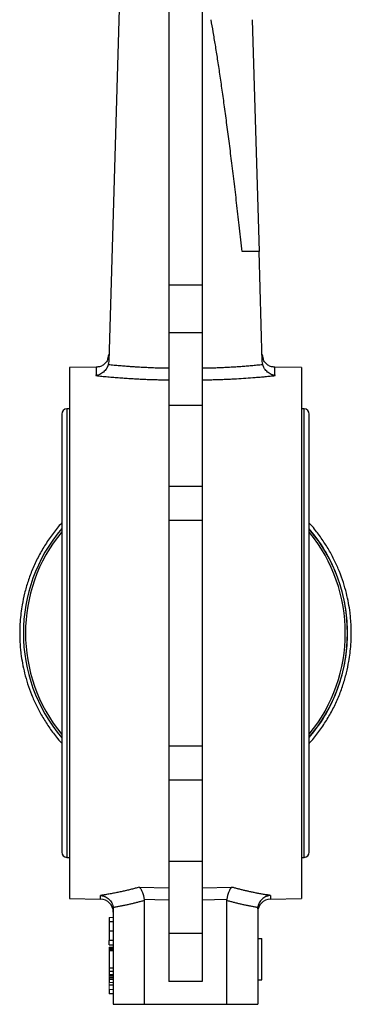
# Model space of a CAD drawing. Header units: millimetres. Extents: x 277 to 1167, y -325 to 554.
# Tile 10 of 13: x 768 to 833, y 2 to 193. Entities that reach past the tile are written whole.
import ezdxf

# ---------------------------------------------------------------- set-up
doc = ezdxf.new("R2010")
doc.units = ezdxf.units.MM

msp = doc.modelspace()

# ---------------------------------------------------------------- linework, layer by layer
at = {"color": 7, "linetype": 'Continuous', "lineweight": 25}
for p, q in [((788.12, 213.23), (785.55, 126.92)), ((797.2, 213.23), (797.2, 141.79)), ((803.7, 213.23), (803.7, 141.79)), ((813.37, 193.23), (814.7, 148.23)), ((814.7, 148.23), (811.46, 148.23)), ((815.34, 126.92), (814.7, 148.23)), ((797.2, 141.79), (797.2, 132.51)), ((797.2, 141.79), (803.7, 141.79)), ((803.7, 141.79), (803.7, 132.51)), ((797.2, 132.51), (797.2, 118.47)), ((803.7, 132.51), (797.2, 132.51)), ((803.7, 132.51), (803.7, 118.47)), ((785.41, 127.36), (785.59, 128.26)), ((815.3, 128.26), (815.48, 127.36)), ((783.26, 125.82), (777.95, 125.73)), ((777.95, 125.73), (777.95, 22.73)), ((822.95, 125.73), (817.63, 125.82)), ((822.95, 125.73), (822.95, 74.23)), ((797.2, 118.47), (797.2, 102.72)), ((797.2, 118.47), (803.7, 118.47)), ((803.7, 118.47), (803.7, 102.72)), ((776.45, 116.73), (776.45, 31.73)), ((777.95, 117.73), (777.45, 117.73)), ((823.45, 117.73), (822.95, 117.73)), ((824.45, 31.73), (824.45, 116.73)), ((797.2, 102.72), (797.2, 96.08)), ((797.2, 102.72), (803.7, 102.72)), ((803.7, 102.72), (803.7, 96.08)), ((797.2, 96.08), (797.2, 52.37)), ((803.7, 96.08), (797.2, 96.08)), ((803.7, 96.08), (803.7, 52.37)), ((822.95, 74.23), (822.95, 22.73)), ((797.2, 52.37), (797.2, 45.73)), ((797.2, 52.37), (803.7, 52.37)), ((803.7, 52.37), (803.7, 45.73)), ((797.2, 45.73), (797.2, 29.98)), ((803.7, 45.73), (797.2, 45.73)), ((803.7, 45.73), (803.7, 29.98)), ((777.45, 30.73), (777.95, 30.73)), ((822.95, 30.73), (823.45, 30.73)), ((797.2, 29.98), (797.2, 15.94)), ((797.2, 29.98), (803.7, 29.98)), ((803.7, 29.98), (803.7, 15.94)), ((791.45, 24.94), (797.2, 24.84)), ((803.7, 24.84), (809.44, 24.94)), ((777.95, 22.73), (783.99, 22.62)), ((792.45, 22.35), (792.45, 2.23)), ((808.46, 22.54), (803.7, 22.46)), ((808.45, 2.23), (808.45, 22.35)), ((816.9, 22.62), (822.95, 22.73)), ((786.45, 20.72), (786.45, 2.23)), ((814.45, 20.72), (814.45, 2.23)), ((785.65, 19.07), (785.65, 18.23)), ((785.65, 18.23), (785.65, 16.41)), ((786.45, 18.23), (785.65, 18.23)), ((785.65, 16.41), (785.65, 14.59)), ((786.45, 16.41), (785.65, 16.41)), ((797.2, 15.94), (797.2, 6.67)), ((803.7, 15.94), (797.2, 15.94)), ((803.7, 15.94), (803.7, 6.67)), ((785.65, 13.75), (785.65, 14.59)), ((786.45, 14.59), (785.65, 14.59)), ((785.65, 13.75), (786.45, 13.75)), ((814.45, 14.99), (815.25, 14.99)), ((815.25, 6.99), (815.25, 14.99)), ((785.65, 13.19), (785.65, 13.08)), ((785.65, 12.63), (785.65, 9.27)), ((786.45, 12.63), (785.65, 12.63)), ((785.65, 9.27), (785.65, 8.57)), ((785.65, 9.27), (786.45, 9.27)), ((785.65, 8.57), (785.65, 8.01)), ((786.45, 8.57), (785.65, 8.57)), ((786.45, 7.68), (785.65, 7.68)), ((785.65, 7.45), (785.65, 7.17)), ((785.65, 7.03), (785.65, 6.44)), ((785.65, 5.99), (785.65, 5.91)), ((803.7, 6.67), (797.2, 6.67)), ((814.45, 6.99), (815.25, 6.99)), ((785.65, 5.07), (785.65, 4.23)), ((786.45, 4.23), (785.65, 4.23)), ((786.45, 2.23), (792.45, 2.23)), ((792.45, 2.23), (808.45, 2.23)), ((808.45, 2.23), (814.45, 2.23))]:
    msp.add_line(p, q, dxfattribs=at)
at = {"color": 8, "linetype": 'Continuous', "lineweight": 25}
for p, q in [((777.45, 117.73), (777.45, 30.73)), ((823.45, 30.73), (823.45, 117.73)), ((783.99, 22.62), (783.99, 23.35)), ((816.9, 23.35), (816.9, 22.62))]:
    msp.add_line(p, q, dxfattribs=at)
at = {"color": 144, "linetype": 'Continuous', "lineweight": 18}
for p, q in [((786.45, 19.07), (785.65, 19.07)), ((785.65, 13.31), (785.65, 13.19)), ((785.65, 13.31), (786.45, 13.31)), ((786.45, 13.19), (785.65, 13.19)), ((785.65, 13.08), (785.65, 12.86)), ((786.45, 13.08), (785.65, 13.08)), ((785.65, 12.86), (785.65, 12.63)), ((786.45, 12.86), (785.65, 12.86)), ((785.65, 12.74), (786.45, 12.74)), ((786.45, 12.63), (785.65, 12.63)), ((785.65, 8.01), (785.65, 7.45)), ((786.45, 8.01), (785.65, 8.01)), ((785.65, 7.87), (786.45, 7.87)), ((786.45, 7.45), (785.65, 7.45)), ((785.65, 7.17), (785.65, 7.03)), ((786.45, 7.17), (785.65, 7.17)), ((786.45, 7.03), (785.65, 7.03)), ((785.65, 6.44), (785.65, 5.99)), ((786.45, 6.44), (785.65, 6.44)), ((786.45, 5.99), (785.65, 5.99)), ((785.65, 5.91), (785.65, 5.07)), ((786.45, 5.91), (785.65, 5.91)), ((786.45, 5.07), (785.65, 5.07))]:
    msp.add_line(p, q, dxfattribs=at)
at = {"color": 7, "linetype": 'Continuous', "lineweight": 25, "flags": 128}
msp.add_lwpolyline([(797.2, 22.46), (794.53, 22.5), (792.43, 22.54)], dxfattribs=at)
at = {"color": 7, "linetype": 'Continuous', "lineweight": 25}
for centre, radius, start, end in [((777.45, 116.73), 1, 90, 180), ((823.45, 116.73), 1, 0, 90), ((800.43, 74.23), 31.42, 139.7496, 220.2504), ((800.43, 74.23), 31.42, 139.7524, 220.2476), ((800.43, 74.23), 31.01, 140.6456, 219.3544), ((800.43, 74.23), 31.42, 319.8507, 40.1493), ((800.42, 74.23), 31.01, 320.7742, 39.2258), ((777.45, 31.73), 1, 180, 270), ((823.45, 31.73), 1, 270, 0), ((783.95, 20.12), 2.5, 360, 89), ((816.95, 20.12), 2.5, 91, 180)]:
    msp.add_arc(centre, radius, start, end, dxfattribs=at)
for points, knots in [([(811.46, 148.23), (811.28, 149.75), (810.95, 152.73), (810.43, 157.1), (809.94, 161.3), (809.45, 165.31), (808.97, 169.13), (808.49, 172.78), (808.03, 176.24), (807.58, 179.52), (807.13, 182.61), (806.69, 185.53), (806.26, 188.26), (805.83, 190.8), (805.54, 192.44), (805.4, 193.23)], [0, 0, 0, 0, 0.10105, 0.198069, 0.291061, 0.380026, 0.464968, 0.545888, 0.622789, 0.695674, 0.764547, 0.82941, 0.89027, 0.947131, 1, 1, 1, 1]), ([(785.48, 126.35), (785.46, 126.31), (785.44, 126.21), (785.39, 126.07), (785.33, 125.94), (785.27, 125.8), (785.19, 125.66), (785.07, 125.45), (784.86, 125.17), (784.56, 124.88), (784.22, 124.62), (783.87, 124.42), (783.54, 124.29), (783.29, 124.21), (783.15, 124.19), (783.09, 124.18)], [0, 0, 0, 0, 0.03976, 0.080416, 0.121961, 0.164382, 0.20766, 0.251767, 0.369687, 0.501231, 0.61015, 0.751246, 0.861477, 0.943872, 1, 1, 1, 1]), ([(785.41, 127.36), (785.29, 127.14), (785.06, 126.69), (784.48, 126.2), (783.82, 125.88), (783.35, 125.84), (783.12, 125.82)], [0, 0, 0, 0, 0.255219, 0.514302, 0.765769, 1, 1, 1, 1]), ([(785.48, 126.35), (785.66, 126.33), (786.03, 126.3), (786.59, 126.24), (787.13, 126.19), (787.67, 126.15), (788.2, 126.1), (788.72, 126.06), (789.24, 126.02), (789.74, 125.98), (790.23, 125.94), (790.92, 125.9), (791.81, 125.84), (792.91, 125.79), (794, 125.74), (795.07, 125.7), (796.14, 125.68), (796.84, 125.67), (797.2, 125.66)], [0, 0, 0, 0, 0.050319, 0.099631, 0.147933, 0.195228, 0.241514, 0.286791, 0.331058, 0.374317, 0.416565, 0.457804, 0.551467, 0.643809, 0.734831, 0.824535, 0.912924, 1, 1, 1, 1]), ([(803.7, 125.66), (803.89, 125.66), (804.27, 125.67), (804.85, 125.68), (805.43, 125.69), (806.01, 125.71), (806.6, 125.73), (807.2, 125.75), (807.79, 125.78), (808.39, 125.81), (808.99, 125.84), (809.59, 125.87), (810.32, 125.92), (811.18, 125.98), (812.2, 126.06), (813.24, 126.15), (814.32, 126.24), (815.05, 126.32), (815.42, 126.35)], [0, 0, 0, 0, 0.047429, 0.095261, 0.143499, 0.192141, 0.24119, 0.290644, 0.340505, 0.390772, 0.441446, 0.492527, 0.544016, 0.627313, 0.714562, 0.805761, 0.900907, 1, 1, 1, 1]), ([(817.8, 124.18), (817.76, 124.18), (817.67, 124.2), (817.5, 124.24), (817.29, 124.31), (816.99, 124.44), (816.67, 124.62), (816.33, 124.88), (816.03, 125.17), (815.81, 125.47), (815.66, 125.73), (815.56, 125.93), (815.47, 126.14), (815.43, 126.28), (815.42, 126.35)], [0, 0, 0, 0, 0.03968, 0.093938, 0.163416, 0.248797, 0.389874, 0.498816, 0.630344, 0.748283, 0.814113, 0.878052, 0.940028, 1, 1, 1, 1]), ([(817.77, 125.82), (817.54, 125.84), (817.07, 125.88), (816.41, 126.2), (815.83, 126.69), (815.6, 127.14), (815.48, 127.36)], [0, 0, 0, 0, 0.234231, 0.485698, 0.744781, 1, 1, 1, 1]), ([(783.09, 124.18), (783.28, 124.16), (783.65, 124.12), (784.22, 124.07), (784.79, 124.01), (785.36, 123.96), (785.94, 123.91), (786.52, 123.86), (787.1, 123.82), (787.69, 123.77), (788.27, 123.73), (788.87, 123.69), (789.62, 123.64), (790.55, 123.58), (791.64, 123.52), (792.75, 123.47), (793.85, 123.43), (794.96, 123.4), (796.08, 123.38), (796.82, 123.37), (797.2, 123.37)], [0, 0, 0, 0, 0.042301, 0.08454, 0.126728, 0.168872, 0.210983, 0.253069, 0.29514, 0.337206, 0.379275, 0.421358, 0.463463, 0.540392, 0.617131, 0.693737, 0.770269, 0.846784, 0.923342, 1, 1, 1, 1]), ([(803.7, 123.37), (803.9, 123.37), (804.31, 123.37), (804.92, 123.38), (805.53, 123.39), (806.14, 123.41), (806.75, 123.42), (807.35, 123.44), (807.96, 123.47), (808.56, 123.49), (809.16, 123.52), (809.76, 123.55), (810.77, 123.61), (812.18, 123.7), (813.71, 123.81), (814.95, 123.91), (815.91, 124), (816.86, 124.09), (817.49, 124.15), (817.8, 124.18)], [0, 0, 0, 0, 0.041989, 0.083932, 0.125841, 0.167723, 0.20959, 0.251449, 0.293312, 0.335187, 0.377085, 0.419013, 0.460983, 0.589147, 0.718231, 0.788742, 0.859178, 0.929583, 1, 1, 1, 1]), ([(776.45, 95.6), (776.36, 95.5), (775.67, 94.79), (774.55, 93.31), (773.09, 91.19), (771.83, 88.95), (770.76, 86.65), (769.89, 84.31), (769.22, 82), (768.79, 79.93), (768.52, 78.1), (768.34, 76.27), (768.26, 74.03), (768.35, 71.96), (768.56, 70.01), (768.82, 68.35), (769.24, 66.39), (769.82, 64.36), (770.58, 62.26), (771.51, 60.16), (772.62, 58.06), (773.92, 56.02), (775.19, 54.27), (776.09, 53.26), (776.45, 52.87)], [0, 0, 0, 0, 0.00823, 0.063543, 0.118674, 0.17353, 0.227931, 0.281505, 0.333304, 0.382304, 0.416862, 0.452367, 0.500114, 0.560488, 0.585013, 0.625754, 0.668151, 0.713728, 0.761413, 0.810779, 0.861486, 0.913292, 0.966022, 1, 1, 1, 1]), ([(832.59, 74.23), (832.57, 75.17), (832.54, 76.49), (832.33, 78.44), (832.07, 80.1), (831.65, 82.06), (831.07, 84.1), (830.31, 86.19), (829.38, 88.3), (828.27, 90.39), (826.97, 92.43), (825.7, 94.18), (824.8, 95.19), (824.45, 95.58)], [0, 0, 0, 0, 0.120777, 0.169838, 0.251337, 0.336151, 0.427326, 0.522719, 0.621473, 0.722909, 0.826545, 0.932028, 1, 1, 1, 1]), ([(824.45, 54.08), (825.14, 54.91), (826.83, 56.94), (828.87, 60.64), (830.59, 64.99), (831.62, 69.56), (831.97, 74.23), (831.62, 78.89), (830.59, 83.46), (828.87, 87.81), (826.83, 91.51), (825.14, 93.54), (824.45, 94.37)], [0, 0, 0, 0, 0.074278, 0.180708, 0.287139, 0.39357, 0.5, 0.606431, 0.712861, 0.819292, 0.925722, 1, 1, 1, 1]), ([(824.45, 52.85), (824.53, 52.95), (825.22, 53.67), (826.34, 55.14), (827.8, 57.26), (829.06, 59.5), (830.13, 61.8), (831, 64.14), (831.67, 66.45), (832.1, 68.52), (832.37, 70.36), (832.55, 72.18), (832.58, 73.48), (832.59, 74.23)], [0, 0, 0, 0, 0.016456, 0.127057, 0.237295, 0.34698, 0.455759, 0.562883, 0.666457, 0.764435, 0.833535, 0.904529, 1, 1, 1, 1]), ([(791.45, 24.94), (791.21, 24.87), (790.71, 24.73), (789.95, 24.53), (789.17, 24.34), (788.37, 24.15), (787.54, 23.97), (786.69, 23.8), (785.81, 23.64), (784.91, 23.48), (784.3, 23.39), (783.99, 23.35)], [0, 0, 0, 0, 0.099044, 0.201107, 0.306188, 0.414285, 0.525399, 0.639529, 0.756673, 0.87683, 1, 1, 1, 1]), ([(791.45, 24.94), (791.47, 24.93), (791.53, 24.89), (791.63, 24.78), (791.78, 24.6), (791.93, 24.35), (792.07, 24.05), (792.19, 23.72), (792.29, 23.39), (792.35, 23.08), (792.4, 22.81), (792.42, 22.63), (792.43, 22.54)], [0, 0, 0, 0, 0.044314, 0.126515, 0.249245, 0.387405, 0.499175, 0.629574, 0.749037, 0.835268, 0.919017, 1, 1, 1, 1]), ([(809.44, 24.94), (809.42, 24.93), (809.39, 24.91), (809.33, 24.86), (809.27, 24.79), (809.2, 24.71), (809.09, 24.56), (808.96, 24.35), (808.82, 24.05), (808.7, 23.72), (808.6, 23.39), (808.54, 23.08), (808.49, 22.81), (808.47, 22.63), (808.46, 22.54)], [0, 0, 0, 0, 0.035915, 0.077392, 0.124581, 0.186532, 0.249313, 0.382927, 0.499225, 0.629636, 0.749062, 0.835446, 0.91918, 1, 1, 1, 1]), ([(816.9, 23.35), (816.65, 23.38), (816.15, 23.46), (815.41, 23.58), (814.68, 23.71), (813.97, 23.85), (813.27, 23.99), (812.59, 24.14), (811.93, 24.29), (811.29, 24.45), (810.66, 24.61), (810.04, 24.77), (809.64, 24.89), (809.44, 24.94)], [0, 0, 0, 0, 0.100997, 0.199978, 0.296943, 0.39189, 0.484819, 0.575731, 0.664624, 0.751498, 0.836352, 0.919186, 1, 1, 1, 1]), ([(783.99, 23.35), (784.04, 23.34), (784.14, 23.33), (784.29, 23.3), (784.42, 23.27), (784.54, 23.24), (784.65, 23.2), (784.75, 23.16), (784.95, 23.08), (785.25, 22.92), (785.61, 22.63), (785.92, 22.29), (786.13, 21.96), (786.26, 21.68), (786.34, 21.45), (786.4, 21.22), (786.42, 21.07), (786.43, 20.99)], [0, 0, 0, 0, 0.0455807, 0.0878172, 0.12671, 0.1622591, 0.1944647, 0.2233266, 0.2488446, 0.3805702, 0.4986913, 0.6270964, 0.7484862, 0.8123273, 0.8754728, 0.9380024, 1, 1, 1, 1]), ([(816.9, 23.35), (816.86, 23.34), (816.77, 23.33), (816.63, 23.31), (816.43, 23.26), (816.23, 23.2), (815.95, 23.08), (815.64, 22.91), (815.28, 22.62), (814.97, 22.29), (814.76, 21.96), (814.63, 21.67), (814.55, 21.45), (814.49, 21.22), (814.47, 21.07), (814.46, 20.99)], [0, 0, 0, 0, 0.035235, 0.076593, 0.124297, 0.208719, 0.248818, 0.385154, 0.49867, 0.628403, 0.748474, 0.812741, 0.876219, 0.938702, 1, 1, 1, 1]), ([(792.45, 22.35), (792.23, 22.28), (791.78, 22.16), (791.12, 21.99), (790.46, 21.82), (789.79, 21.66), (789.12, 21.51), (788.45, 21.37), (787.78, 21.23), (787.11, 21.11), (786.66, 21.03), (786.43, 20.99)], [0, 0, 0, 0, 0.110561, 0.221238, 0.332039, 0.442975, 0.554055, 0.665288, 0.776683, 0.888251, 1, 1, 1, 1]), ([(792.43, 22.54), (792.44, 22.51), (792.44, 22.45), (792.44, 22.38), (792.45, 22.35)], [0, 0, 0, 0, 0.498424, 1, 1, 1, 1]), ([(808.45, 22.35), (808.45, 22.38), (808.45, 22.45), (808.45, 22.51), (808.46, 22.54)], [0, 0, 0, 0, 0.501571, 1, 1, 1, 1]), ([(814.46, 20.99), (814.24, 21.03), (813.79, 21.11), (813.11, 21.23), (812.44, 21.37), (811.77, 21.51), (811.1, 21.66), (810.43, 21.82), (809.77, 21.99), (809.11, 22.16), (808.67, 22.28), (808.45, 22.35)], [0, 0, 0, 0, 0.111744, 0.223309, 0.334702, 0.445934, 0.557014, 0.667951, 0.778754, 0.889434, 1, 1, 1, 1])]:
    msp.add_open_spline(points, degree=3, knots=knots, dxfattribs=at)
for points in [[(785.55, 126.92), (785.55, 126.73), (785.52, 126.54), (785.48, 126.35)], [(815.42, 126.35), (815.37, 126.54), (815.34, 126.73), (815.34, 126.92)], [(786.43, 20.99), (786.44, 20.9), (786.45, 20.81), (786.45, 20.72)], [(814.45, 20.72), (814.45, 20.81), (814.45, 20.9), (814.46, 20.99)]]:
    msp.add_open_spline(points, degree=3, dxfattribs=at)
at = {"color": 8, "linetype": 'Continuous', "lineweight": 25}
for points, knots in [([(783.14, 125.82), (783.14, 125.82), (783.14, 125.81), (783.14, 125.8), (783.14, 125.77), (783.14, 125.74), (783.13, 125.69), (783.13, 125.64), (783.13, 125.57), (783.13, 125.49), (783.13, 125.41), (783.12, 125.31), (783.12, 125.2), (783.12, 125.09), (783.11, 124.96), (783.11, 124.82), (783.1, 124.68), (783.1, 124.52), (783.09, 124.36), (783.09, 124.24), (783.09, 124.18)], [0, 0, 0, 0, 0.0555559, 0.1111117, 0.1666675, 0.2222232, 0.2777788, 0.3333345, 0.38889, 0.4444456, 0.5000011, 0.5555566, 0.611112, 0.6666675, 0.7222229, 0.7777783, 0.8333337, 0.8888891, 0.9444446, 1, 1, 1, 1]), ([(817.8, 124.18), (817.8, 124.24), (817.8, 124.36), (817.79, 124.52), (817.79, 124.68), (817.78, 124.82), (817.78, 124.96), (817.77, 125.09), (817.77, 125.2), (817.77, 125.31), (817.76, 125.41), (817.76, 125.49), (817.76, 125.57), (817.76, 125.64), (817.76, 125.69), (817.75, 125.74), (817.75, 125.77), (817.75, 125.8), (817.75, 125.81), (817.75, 125.82), (817.75, 125.82)], [0, 0, 0, 0, 0.055557, 0.111113, 0.166669, 0.222225, 0.277781, 0.333337, 0.388893, 0.444449, 0.500004, 0.55556, 0.611115, 0.66667, 0.722225, 0.777781, 0.833336, 0.88889, 0.944445, 1, 1, 1, 1])]:
    msp.add_open_spline(points, degree=3, knots=knots, dxfattribs=at)

doc.saveas('drawing.dxf')
